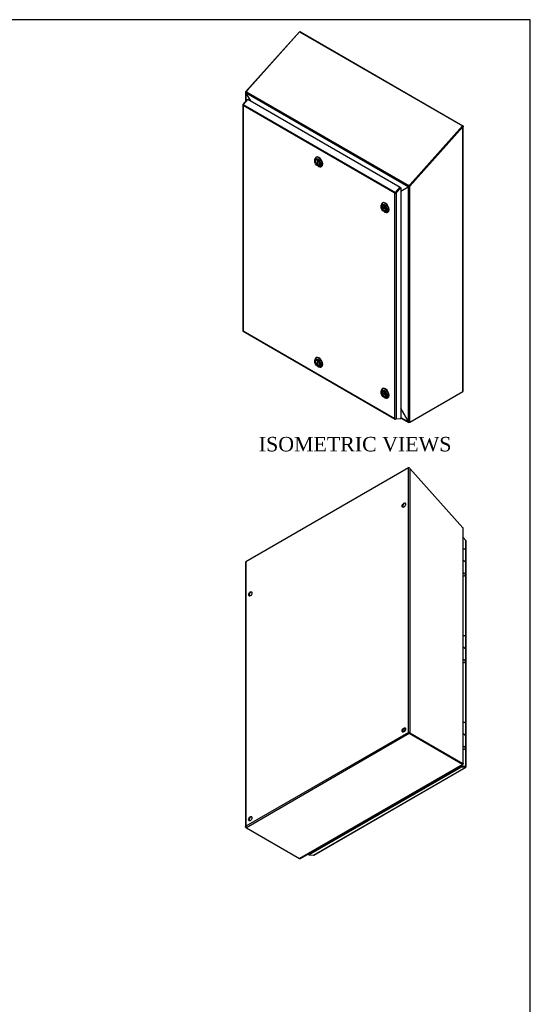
# Model space of a CAD drawing. Header units: inches. Extents: x 1 to 240, y -1 to 159.
# Tile 24 of 24: x 187 to 240, y 57 to 159. Entities that reach past the tile are written whole.
import ezdxf
from ezdxf.enums import TextEntityAlignment as Align

# ---------------------------------------------------------------- set-up
doc = ezdxf.new("R2010")
doc.units = ezdxf.units.IN
doc.header["$MEASUREMENT"] = 0
for name, color, linetype in [('COM70220', 7, 'Continuous'), ('COM70699-7', 7, 'Continuous'), ('COM70702-4', 7, 'Continuous'), ('COM70705-7', 7, 'Continuous'), ('Default', 7, 'Continuous'), ('HNG86659-1', 7, 'Continuous'), ('LOK10031', 7, 'Continuous'), ('LOK10031_INSERT', 7, 'Continuous'), ('PKT99', 7, 'Continuous'), ('STD26089', 7, 'Continuous')]:
    doc.layers.add(name, color=color, linetype=linetype)
doc.styles.add('SEACAD_Times_New_Roman', font='times.ttf')

# ---------------------------------------------------------------- blocks, each defined once
blk = doc.blocks.new('SE6')
at = {"layer": 'COM70699-7', "color": 7, "linetype": 'Continuous'}
for p, q in [((215.62, 157.91), (210.11, 151.77)), ((215.63, 157.9), (215.62, 157.91)), ((215.77, 157.94), (215.73, 157.92)), ((215.77, 157.94), (232.59, 148.23)), ((210.08, 151.7), (210.08, 150.73)), ((210.1, 151.75), (210.11, 151.77)), ((210.16, 151.73), (210.1, 151.75)), ((210.11, 151.77), (210.17, 151.74)), ((210.13, 151.62), (210.11, 151.61)), ((210.11, 151.61), (210.58, 150.82)), ((210.11, 151.61), (210.11, 150.77)), ((227.03, 142), (232.54, 148.14)), ((227.09, 141.97), (232.59, 148.11)), ((232.59, 148.23), (232.54, 148.21)), ((232.54, 148.14), (232.59, 148.11)), ((232.59, 120.73), (232.59, 148.11)), ((232.62, 120.79), (232.62, 148.17)), ((226.14, 141.45), (226.93, 141.9)), ((226.97, 141.93), (226.93, 141.9)), ((226.93, 117.58), (226.93, 141.9)), ((227.03, 142), (227.03, 141.99)), ((227.09, 141.97), (227.03, 142)), ((227.03, 141.99), (227.06, 141.95)), ((227.09, 141.97), (227.06, 141.95)), ((227.09, 117.55), (227.09, 141.97)), ((226.14, 141.45), (226.16, 141.46)), ((226.16, 141.46), (226.18, 141.47)), ((227.09, 117.55), (232.59, 120.73)), ((226.14, 118.95), (226.93, 117.58)), ((226.93, 117.58), (226.14, 118.95)), ((226.14, 118.04), (226.93, 117.58)), ((226.14, 118), (226.98, 117.52)), ((226.93, 117.58), (226.93, 117.58)), ((227.09, 117.55), (227.03, 117.53)), ((227.03, 117.53), (227.03, 117.54))]:
    blk.add_line(p, q, dxfattribs=at)
for centre, radius, start, end in [((215.73, 157.77), 0.179, 113.5953, 128.7429), ((215.73, 157.77), 0.179, 76.8191, 103.8571), ((210.2, 151.69), 0.119, 152.9508, 222.4898), ((232.49, 148.17), 0.0541, 323.7453, 0), ((226.92, 142.13), 0.231, 274.0463, 308.8289), ((226.92, 142.01), 0.0979, 300.0655, 323.1771), ((226.73, 142.16), 0.339, 320.464, 329.3882), ((226.14, 141.3), 0.165, 81.8564, 87.5168)]:
    blk.add_arc(centre, radius, start, end, dxfattribs=at)
for points, knots in [([(232.59, 148.23), (232.6, 148.22), (232.61, 148.21), (232.62, 148.19), (232.62, 148.18), (232.62, 148.16), (232.62, 148.15), (232.61, 148.13), (232.6, 148.12), (232.59, 148.11)], [0, 0, 0, 0, 0.25, 0.25, 0.5, 0.5, 0.75, 0.75, 1, 1, 1, 1]), ([(232.59, 120.73), (232.6, 120.74), (232.61, 120.75), (232.62, 120.77), (232.62, 120.78), (232.62, 120.79)], [0, 0, 0, 0, 0.25, 0.25, 0.5, 0.5, 0.5, 0.5]), ([(226.93, 117.58), (226.93, 117.58), (226.94, 117.58), (226.94, 117.58), (226.95, 117.57), (226.96, 117.56), (226.97, 117.56), (226.99, 117.55), (227, 117.55), (227.02, 117.54), (227.03, 117.54), (227.05, 117.54), (227.06, 117.55), (227.08, 117.55), (227.08, 117.55), (227.08, 117.55), (227.09, 117.55)], [0, 0, 0, 0, 0.039636, 0.079299, 0.119013, 0.178729, 0.298914, 0.359673, 0.482664, 0.545167, 0.672093, 0.736684, 0.867476, 0.933623, 0.966797, 1, 1, 1, 1]), ([(227.03, 117.53), (227.03, 117.52), (227.03, 117.52), (227.03, 117.52), (227.02, 117.52), (227.02, 117.52), (227.01, 117.52), (227.01, 117.52), (227, 117.52), (226.98, 117.52), (226.97, 117.52), (226.96, 117.53), (226.95, 117.54), (226.95, 117.55), (226.94, 117.56), (226.94, 117.57), (226.93, 117.58), (226.93, 117.58), (226.93, 117.58)], [0, 0, 0, 0, 0.033201, 0.066372, 0.099492, 0.132541, 0.16549, 0.198322, 0.327943, 0.391837, 0.517368, 0.57922, 0.701112, 0.761434, 0.881003, 0.940538, 0.970275, 1, 1, 1, 1])]:
    blk.add_open_spline(points, degree=3, knots=knots, dxfattribs=at)
at = {"layer": 'COM70702-4', "color": 7, "linetype": 'Continuous'}
for p, q in [((215.67, 157.95), (210.24, 151.88)), ((215.67, 157.95), (232.54, 148.21)), ((210.24, 151.88), (210.16, 151.75)), ((210.13, 151.64), (226.92, 141.94)), ((210.13, 151.64), (210.13, 151.6)), ((210.13, 151.6), (210.59, 150.81)), ((210.16, 151.75), (226.98, 142.04)), ((232.54, 148.21), (227.11, 142.15)), ((232.57, 148.17), (227.13, 142.1)), ((232.57, 148.17), (232.54, 148.21)), ((226.14, 141.46), (226.91, 141.91)), ((226.97, 141.94), (226.91, 141.91)), ((226.91, 141.91), (226.92, 141.94)), ((226.97, 141.97), (226.92, 141.94)), ((226.97, 141.94), (226.97, 141.97)), ((226.98, 142.04), (227.11, 142.15)), ((227, 142), (226.98, 142.04)), ((227, 142), (227.13, 142.1)), ((227.11, 142.15), (227.13, 142.1)), ((225.85, 141.56), (225.85, 141.56)), ((225.89, 141.6), (225.89, 141.6))]:
    blk.add_line(p, q, dxfattribs=at)
for centre, radius, start, end in [((210.3, 151.65), 0.172, 143.0833, 182.5836), ((227.09, 141.91), 0.171, 132.2557, 170.973), ((227.03, 141.95), 0.0636, 122.7267, 157.8165)]:
    blk.add_arc(centre, radius, start, end, dxfattribs=at)
at = {"layer": 'COM70705-7', "color": 7, "linetype": 'Continuous'}
for p, q in [((209.81, 150.43), (210.28, 150.95)), ((210.31, 150.97), (209.83, 150.43)), ((210.28, 150.95), (210.3, 150.95)), ((210.31, 150.97), (226.07, 141.87)), ((209.78, 150.39), (209.78, 127.01)), ((209.79, 150.36), (209.79, 150.36)), ((209.79, 150.36), (209.79, 150.35)), ((209.81, 150.43), (209.83, 150.42)), ((209.81, 150.31), (209.81, 127)), ((225.52, 141.24), (209.81, 150.31)), ((209.83, 150.43), (225.59, 141.33)), ((225.59, 141.33), (226.07, 141.87)), ((225.62, 141.3), (226.09, 141.83)), ((226.09, 141.83), (225.62, 141.3)), ((226.14, 141.8), (225.67, 141.27)), ((226.09, 141.83), (226.07, 141.87)), ((226.09, 141.83), (226.14, 141.8)), ((226.14, 141.8), (226.14, 117.92)), ((225.52, 117.93), (225.52, 141.24)), ((225.55, 141.26), (225.62, 141.3)), ((225.55, 141.26), (225.55, 141.26)), ((225.55, 141.26), (225.55, 141.26)), ((225.67, 141.27), (225.62, 141.3)), ((225.67, 141.27), (225.67, 117.9)), ((209.79, 126.99), (209.79, 126.99)), ((209.79, 126.99), (209.79, 126.99)), ((209.79, 126.99), (209.79, 126.99)), ((209.81, 127), (225.52, 117.93)), ((209.81, 126.97), (225.57, 117.87)), ((225.55, 117.89), (225.55, 117.9)), ((225.55, 117.89), (225.55, 117.9)), ((226.07, 117.88), (225.59, 117.87)), ((225.67, 117.9), (226.14, 117.92)), ((226.08, 117.92), (226.07, 117.88))]:
    blk.add_line(p, q, dxfattribs=at)
for centre, major_axis, ratio, start_param, end_param in [((209.89, 150.39), (0.108, 0), 0.57735, 2.356194, 3.587154), ((209.87, 150.37), (0.054, 0.0935), 0.57735, 1.22173, 2.049297), ((209.89, 150.35), (-0.086, 0.136), 0.549, 1.242088, 1.548986), ((209.89, 150.35), (-0.078, 0.123), 0.60466, 1.204587, 1.544038), ((225.6, 141.29), (-0.114, -0.059), 0.041488, 0.811828, 1.118725), ((225.6, 141.29), (-0.108, -0.057), 0.041976, 0.763364, 1.102814), ((225.62, 141.27), (0.054, 0.0935), 0.57735, 1.22173, 2.049297), ((225.6, 141.32), (0.108, 0), 0.57735, 4.266828, 5.497787), ((225.6, 141.29), (0.036, 0.0189), 0.041976, -1.166142, -0.854205), ((209.89, 127.01), (0.108, 0), 0.57735, 3.141593, 3.587154), ((209.89, 127.05), (-0.114, -0.059), 0.041488, 0.50493, 0.811828), ((209.89, 127.05), (-0.108, -0.057), 0.041976, 0.423914, 0.763364), ((209.87, 127.06), (0.054, 0.0935), 0.57735, 2.663092, 3.141593), ((225.6, 117.98), (0.078, -0.123), 0.60466, 4.68563, 5.025081), ((225.6, 117.98), (0.086, -0.136), 0.549, 4.690578, 4.997476), ((225.6, 117.95), (0.108, 0), 0.57735, 4.266828, 5.497787), ((225.62, 117.96), (0.054, 0.0935), 0.57735, 2.663092, 3.490659)]:
    blk.add_ellipse(centre, major_axis=major_axis, ratio=ratio, start_param=start_param, end_param=end_param, dxfattribs=at)
at = {"layer": 'LOK10031', "color": 7, "linetype": 'Continuous'}
for p, q in [((217.39, 144.97), (217.35, 144.95)), ((217.24, 144.7), (217.24, 144.62)), ((217.55, 144.07), (217.63, 144.02)), ((217.9, 144), (217.94, 144.02)), ((224.11, 139.97), (224.11, 139.88)), ((224.26, 140.24), (224.22, 140.22)), ((224.42, 139.33), (224.5, 139.29)), ((224.77, 139.27), (224.81, 139.29)), ((217.24, 123.95), (217.24, 123.86)), ((217.39, 124.22), (217.35, 124.2)), ((217.55, 123.31), (217.63, 123.27)), ((217.9, 123.25), (217.94, 123.27)), ((224.11, 120.75), (224.11, 120.66)), ((224.26, 121.02), (224.22, 121)), ((224.42, 120.11), (224.5, 120.07)), ((224.77, 120.04), (224.81, 120.07))]:
    blk.add_line(p, q, dxfattribs=at)
for centre, major_axis in [((217.55, 144.43), (-0.225, 0.39)), ((217.55, 144.43), (-0.157, 0.273)), ((224.42, 139.7), (-0.225, 0.39)), ((224.42, 139.7), (-0.158, 0.273)), ((217.55, 123.68), (-0.225, 0.39)), ((217.55, 123.68), (-0.158, 0.273)), ((224.42, 120.48), (-0.225, 0.39)), ((224.42, 120.48), (-0.158, 0.273))]:
    blk.add_ellipse(centre, major_axis=major_axis, ratio=0.57735, dxfattribs=at)
for centre, start_param, end_param in [((217.63, 144.47), 0, 0.785398), ((217.63, 144.47), 2.356194, 6.283185), ((217.67, 144.5), 3.141593, 6.283185), ((224.5, 139.74), 0, 0.785398), ((224.5, 139.74), 2.356194, 6.283185), ((224.54, 139.77), 3.141593, 6.283185), ((217.63, 123.72), 0, 0.785398), ((217.63, 123.72), 2.356194, 6.283185), ((217.67, 123.75), 3.141593, 6.283185), ((224.5, 120.52), 0, 0.785398), ((224.5, 120.52), 2.356194, 6.283185), ((224.54, 120.55), 3.141593, 6.283185)]:
    blk.add_ellipse(centre, major_axis=(-0.275, 0.476), ratio=0.57735, start_param=start_param, end_param=end_param, dxfattribs=at)
at = {"layer": 'LOK10031_INSERT', "color": 7, "linetype": 'Continuous'}
for p, q in [((217.42, 144.71), (217.4, 144.7)), ((217.53, 144.7), (217.53, 144.7)), ((217.53, 144.7), (217.53, 144.2)), ((217.58, 144.23), (217.53, 144.2)), ((217.58, 144.67), (217.58, 144.67)), ((217.58, 144.16), (217.58, 144.67)), ((217.71, 144.16), (217.73, 144.17)), ((224.64, 139.61), (224.21, 139.86)), ((224.21, 139.8), (224.26, 139.83)), ((224.21, 139.8), (224.64, 139.54)), ((224.29, 139.98), (224.27, 139.97)), ((224.58, 139.43), (224.6, 139.44)), ((224.64, 139.61), (224.65, 139.61)), ((224.65, 139.54), (224.64, 139.54)), ((217.42, 123.96), (217.4, 123.95)), ((217.53, 123.95), (217.53, 123.95)), ((217.53, 123.95), (217.53, 123.44)), ((217.58, 123.48), (217.53, 123.44)), ((217.58, 123.92), (217.58, 123.92)), ((217.58, 123.41), (217.58, 123.92)), ((217.71, 123.41), (217.73, 123.42)), ((224.64, 120.39), (224.21, 120.64)), ((224.21, 120.57), (224.26, 120.61)), ((224.21, 120.57), (224.64, 120.32)), ((224.29, 120.76), (224.27, 120.75)), ((224.64, 120.39), (224.65, 120.39)), ((224.65, 120.32), (224.64, 120.32)), ((224.58, 120.21), (224.6, 120.22))]:
    blk.add_line(p, q, dxfattribs=at)
for centre, major_axis, start_param, end_param in [((217.55, 144.43), (0.156, -0.271), 2.484547, 5.369435), ((217.55, 144.43), (-0.156, 0.271), 2.484547, 5.369435), ((224.42, 139.7), (0.156, -0.271), 0.91375, 3.798639), ((224.42, 139.7), (-0.156, 0.271), 0.91375, 3.798639), ((217.55, 123.68), (0.156, -0.271), 2.484547, 5.369435), ((217.55, 123.68), (-0.156, 0.271), 2.484547, 5.369435), ((224.42, 120.48), (0.156, -0.271), 0.91375, 3.798639), ((224.42, 120.48), (-0.156, 0.271), 0.91375, 3.798639)]:
    blk.add_ellipse(centre, major_axis=major_axis, ratio=0.57735, start_param=start_param, end_param=end_param, dxfattribs=at)
blk = doc.blocks.new('SE7')
at = {"layer": 'COM70220', "color": 7, "linetype": 'Continuous'}
blk.add_arc((217.45, 73.51), 0.361, 235.8034, 239.7065, dxfattribs=at)
for centre, major_axis, start_param, end_param in [((232.45, 82.05), (0.125, -0.217), -1.368171, -1.272424), ((217.51, 73.63), (0.25, 0.433), 3.142805, 3.166374), ((217.51, 73.42), (0.125, -0.217), -1.368171, -1.247847)]:
    blk.add_ellipse(centre, major_axis=major_axis, ratio=0.57735, start_param=start_param, end_param=end_param, dxfattribs=at)
at = {"layer": 'COM70699-7', "color": 7, "linetype": 'Continuous'}
for p, q in [((226.93, 112.8), (210.11, 103.09)), ((226.93, 85.42), (226.93, 112.8)), ((227.08, 112.76), (232.59, 106.62)), ((227.08, 112.76), (227.08, 85.39)), ((232.6, 106.61), (232.59, 106.62)), ((232.59, 106.62), (232.59, 82.21)), ((232.62, 82.17), (232.62, 106.55)), ((210.08, 103.03), (210.08, 75.65)), ((210.11, 103.09), (210.11, 75.71)), ((226.93, 85.42), (210.11, 75.71)), ((227.03, 85.3), (210.16, 75.56)), ((226.98, 85.39), (226.93, 85.42)), ((227.08, 85.39), (227.03, 85.36)), ((227.03, 85.36), (232.53, 82.18)), ((227.03, 85.3), (227.03, 85.36)), ((232.53, 82.18), (227.03, 85.36)), ((232.53, 82.12), (227.03, 85.3)), ((227.08, 85.39), (232.59, 82.21)), ((231.68, 82.67), (231.68, 82.67)), ((231.68, 82.67), (231.68, 82.67)), ((232.53, 82.12), (215.67, 72.38)), ((215.72, 72.38), (232.59, 82.12)), ((232.36, 81.94), (217.06, 73.1)), ((232.59, 82.21), (232.53, 82.18)), ((232.53, 82.12), (232.53, 82.18)), ((232.59, 82.15), (232.54, 82.17)), ((232.59, 82.15), (232.55, 82.17)), ((210.11, 75.59), (210.13, 75.6)), ((210.16, 75.56), (210.11, 75.59)), ((210.16, 75.56), (215.67, 72.38)), ((217.04, 73.11), (217.02, 73.13)), ((217.06, 73.1), (217.02, 73.13)), ((217.04, 73.11), (217.05, 73.11))]:
    blk.add_line(p, q, dxfattribs=at)
for centre, radius, start, end in [((226.97, 112.63), 0.179, 51.2571, 103.1809), ((232.5, 106.55), 0.119, 0.2609, 27.0492), ((226.98, 85.25), 0.175, 52.835, 105.444), ((227.1, 85.46), 0.175, 194.556, 247.165), ((226.97, 85.31), 0.0827, 39.2641, 80.8895), ((227.04, 85.44), 0.0827, 219.1105, 260.7359), ((232.45, 82.02), 0.177, 58.0305, 61.9696), ((210.28, 75.69), 0.175, 172.835, 225.444)]:
    blk.add_arc(centre, radius, start, end, dxfattribs=at)
for centre in [(226.47, 108.95), (210.56, 99.76), (226.47, 85.68), (210.56, 76.49)]:
    blk.add_ellipse(centre, major_axis=(-0.125, -0.217), ratio=0.57735, dxfattribs=at)
for centre in [(226.53, 108.92), (210.62, 99.73), (226.53, 85.65), (210.62, 76.46)]:
    blk.add_ellipse(centre, major_axis=(-0.125, -0.217), ratio=0.57735, start_param=3.346674, end_param=6.078104, dxfattribs=at)
for points, knots in [([(210.11, 103.09), (210.1, 103.08), (210.09, 103.07), (210.08, 103.05), (210.08, 103.04), (210.08, 103.03)], [0, 0, 0, 0, 0.25, 0.25, 0.5, 0.5, 0.5, 0.5]), ([(231.69, 82.67), (231.69, 82.67), (231.69, 82.67), (231.69, 82.67), (231.68, 82.67), (231.68, 82.67), (231.68, 82.67), (231.68, 82.67)], [0.2351859, 0.2351859, 0.2351859, 0.2351859, 0.2428189, 0.3128015, 0.378468, 0.4409963, 0.4708857, 0.4708857, 0.4708857, 0.4708857]), ([(231.7, 82.66), (231.7, 82.66), (231.7, 82.66), (231.7, 82.66), (231.69, 82.67), (231.69, 82.67), (231.68, 82.67), (231.68, 82.67), (231.68, 82.67), (231.68, 82.67)], [0.1012276, 0.1012276, 0.1012276, 0.1012276, 0.1079223, 0.1621206, 0.2715002, 0.3269991, 0.4404189, 0.4989491, 0.5292576, 0.5292576, 0.5292576, 0.5292576]), ([(231.72, 82.65), (231.72, 82.65), (231.72, 82.65), (231.71, 82.66), (231.71, 82.66), (231.71, 82.66)], [0, 0, 0, 0, 0.02833645, 0.05672733, 0.08501069, 0.08501069, 0.08501069, 0.08501069]), ([(232.53, 82.18), (232.54, 82.18), (232.54, 82.18), (232.54, 82.18), (232.54, 82.18), (232.54, 82.17), (232.54, 82.18), (232.54, 82.18), (232.54, 82.18), (232.54, 82.18), (232.54, 82.18), (232.53, 82.18)], [0, 0, 0, 0, 0.25, 0.25, 0.5, 0.5, 0.75, 0.75, 0.875, 0.875, 1, 1, 1, 1]), ([(232.59, 82.15), (232.59, 82.15), (232.59, 82.15), (232.59, 82.14), (232.59, 82.14), (232.59, 82.13), (232.59, 82.12), (232.59, 82.12), (232.58, 82.11), (232.58, 82.11), (232.57, 82.11), (232.56, 82.11), (232.55, 82.11), (232.54, 82.12), (232.54, 82.12), (232.54, 82.12), (232.53, 82.12)], [0, 0, 0, 0, 0.039636, 0.079299, 0.119013, 0.178729, 0.298914, 0.359673, 0.482665, 0.545168, 0.672094, 0.736685, 0.867476, 0.933625, 0.966802, 1, 1, 1, 1]), ([(232.55, 82.17), (232.55, 82.17), (232.55, 82.17), (232.55, 82.17), (232.55, 82.17), (232.54, 82.17)], [0.4330295, 0.4330295, 0.4330295, 0.4330295, 0.5314815, 0.7745201, 1, 1, 1, 1]), ([(232.59, 82.21), (232.59, 82.21), (232.59, 82.21), (232.59, 82.21), (232.6, 82.2), (232.6, 82.2), (232.6, 82.2), (232.61, 82.19), (232.61, 82.19), (232.62, 82.18), (232.62, 82.17), (232.62, 82.17), (232.61, 82.16), (232.61, 82.16), (232.6, 82.16), (232.59, 82.15), (232.59, 82.15), (232.59, 82.15), (232.59, 82.15)], [0, 0, 0, 0, 0.033201, 0.066372, 0.099492, 0.132541, 0.16549, 0.198322, 0.327943, 0.391837, 0.517368, 0.57922, 0.701112, 0.761434, 0.881003, 0.940538, 0.970275, 1, 1, 1, 1]), ([(210.11, 75.59), (210.1, 75.6), (210.09, 75.61), (210.08, 75.63), (210.08, 75.64), (210.08, 75.66), (210.08, 75.67), (210.09, 75.69), (210.1, 75.7), (210.11, 75.71)], [0, 0, 0, 0, 0.25, 0.25, 0.5, 0.5, 0.75, 0.75, 1, 1, 1, 1]), ([(215.67, 72.38), (215.67, 72.38), (215.67, 72.38), (215.67, 72.38), (215.68, 72.38), (215.68, 72.38), (215.69, 72.38), (215.7, 72.37), (215.7, 72.37), (215.72, 72.38), (215.72, 72.38), (215.73, 72.38)], [0, 0, 0, 0, 0.0332008, 0.0663716, 0.0994919, 0.1325405, 0.1654905, 0.1983218, 0.3279431, 0.3918375, 0.4918124, 0.4918124, 0.4918124, 0.4918124])]:
    blk.add_open_spline(points, degree=3, knots=knots, dxfattribs=at)
at = {"layer": 'COM70705-7', "color": 7, "linetype": 'Continuous'}
for p, q in [((232.89, 105.29), (232.62, 105.59)), ((232.89, 104.3), (232.89, 105.29)), ((232.92, 81.87), (232.92, 105.24)), ((232.89, 95.33), (232.89, 101.74)), ((232.89, 86.35), (232.89, 92.77)), ((232.89, 81.92), (232.89, 83.8)), ((216.61, 72.81), (232.36, 81.91)), ((216.63, 72.74), (232.39, 81.84)), ((217.11, 72.72), (232.87, 81.82)), ((217.13, 72.73), (232.89, 81.83)), ((232.84, 81.89), (232.36, 81.91)), ((232.36, 81.91), (232.39, 81.84)), ((232.36, 82.28), (232.36, 82.28)), ((232.36, 81.91), (232.36, 81.99)), ((232.36, 81.91), (232.42, 81.94)), ((232.36, 81.91), (232.83, 81.89)), ((232.87, 81.82), (232.39, 81.84)), ((232.42, 82.25), (232.42, 82.25)), ((232.42, 81.94), (232.42, 82.02)), ((232.42, 81.94), (232.89, 81.92)), ((232.89, 81.92), (232.83, 81.89)), ((232.83, 81.89), (232.83, 81.89)), ((232.91, 81.85), (232.83, 81.89)), ((216.56, 72.86), (216.56, 72.78)), ((216.56, 72.78), (216.61, 72.81)), ((216.62, 72.78), (216.56, 72.78)), ((216.61, 72.89), (216.61, 72.81)), ((216.61, 72.81), (216.61, 72.81)), ((216.61, 72.81), (216.63, 72.74)), ((216.63, 72.74), (217.11, 72.72)), ((217.08, 73.11), (217.08, 73.08)), ((217.13, 73.11), (217.13, 73.14))]:
    blk.add_line(p, q, dxfattribs=at)
for centre, major_axis, start_param, end_param in [((232.81, 105.24), (-0.108, 0), 3.141593, 3.926991), ((232.83, 81.92), (-0.054, 0.0935), 2.792527, 3.551924), ((232.81, 81.87), (-0.108, 0), 2.696031, 3.926991), ((217.08, 72.82), (-0.054, 0.0935), 2.792527, 3.141593)]:
    blk.add_ellipse(centre, major_axis=major_axis, ratio=0.57735, start_param=start_param, end_param=end_param, dxfattribs=at)
at = {"layer": 'HNG86659-1', "color": 7, "linetype": 'Continuous'}
for p, q in [((232.9, 103.04), (232.9, 104.26)), ((232.78, 103.11), (232.62, 103.22)), ((232.84, 103.07), (232.62, 103.21)), ((232.84, 103.07), (232.84, 101.87)), ((232.9, 101.78), (232.9, 103.01)), ((232.62, 101.98), (232.84, 101.87)), ((232.84, 101.81), (232.62, 101.92)), ((232.85, 101.8), (232.62, 101.92)), ((232.85, 101.8), (232.84, 101.81)), ((232.9, 94.07), (232.9, 95.29)), ((232.78, 94.14), (232.62, 94.25)), ((232.84, 94.09), (232.62, 94.23)), ((232.84, 94.09), (232.84, 92.9)), ((232.9, 92.81), (232.9, 94.03)), ((232.62, 93), (232.84, 92.9)), ((232.84, 92.83), (232.62, 92.94)), ((232.85, 92.83), (232.62, 92.94)), ((232.85, 92.83), (232.84, 92.83)), ((232.9, 85.09), (232.9, 86.32)), ((232.78, 85.17), (232.62, 85.27)), ((232.84, 85.12), (232.62, 85.26)), ((232.84, 85.12), (232.84, 83.92)), ((232.9, 83.84), (232.9, 85.06)), ((232.62, 84.03), (232.84, 83.92)), ((232.84, 83.86), (232.62, 83.97)), ((232.85, 83.85), (232.62, 83.97)), ((232.85, 83.85), (232.84, 83.86))]:
    blk.add_line(p, q, dxfattribs=at)
for centre, radius, start, end in [((232.62, 103.99), 0.412, 58.9797, 90.2275), ((232.68, 102.94), 0.208, 38.7237, 58.7029), ((232.63, 102.04), 0.406, 267.7647, 283.4682), ((232.68, 101.7), 0.233, 34.8416, 46.393), ((232.62, 95.02), 0.412, 58.9797, 90.2275), ((232.68, 93.96), 0.208, 38.7237, 58.7029), ((232.68, 92.73), 0.233, 34.8416, 46.393), ((232.63, 93.07), 0.406, 267.7647, 283.4682), ((232.62, 86.05), 0.412, 58.9797, 90.2275), ((232.68, 84.99), 0.208, 38.7237, 58.7029), ((232.63, 84.1), 0.406, 267.7647, 283.4682), ((232.68, 83.76), 0.233, 34.8416, 46.393)]:
    blk.add_arc(centre, radius, start, end, dxfattribs=at)
for centre, major_axis, ratio, start_param, end_param in [((232.66, 103.04), (-0.236, 0), 0.57735, 3.141593, 4.605551), ((232.66, 103.01), (-0.236, 0), 0.57735, 3.925794, 4.317393), ((232.66, 103.01), (-0.236, 0), 0.57735, 3.141593, 3.925794), ((232.66, 101.74), (-0.202, -0.021), 0.501281, 1.287955, 3.570645), ((232.66, 94.07), (-0.236, 0), 0.57735, 3.141593, 4.605551), ((232.66, 94.03), (-0.236, 0), 0.57735, 3.925794, 4.317393), ((232.66, 94.03), (-0.236, 0), 0.57735, 3.141593, 3.925794), ((232.66, 92.77), (-0.202, -0.021), 0.501281, 1.287955, 3.570645), ((232.66, 85.09), (-0.236, 0), 0.57735, 3.141593, 4.605551), ((232.66, 85.06), (-0.236, 0), 0.57735, 3.925794, 4.317393), ((232.66, 85.06), (-0.236, 0), 0.57735, 3.141593, 3.925794), ((232.66, 83.8), (-0.202, -0.021), 0.501281, 1.287955, 3.570645)]:
    blk.add_ellipse(centre, major_axis=major_axis, ratio=ratio, start_param=start_param, end_param=end_param, dxfattribs=at)
for points, knots in [([(232.9, 104.28), (232.89, 104.3), (232.88, 104.32), (232.84, 104.36), (232.78, 104.39), (232.71, 104.4), (232.65, 104.41), (232.62, 104.41), (232.62, 104.41)], [0, 0, 0, 0, 0.1329016, 0.2867274, 0.4562608, 0.6274334, 0.7974252, 0.83776, 0.83776, 0.83776, 0.83776]), ([(232.9, 104.26), (232.9, 104.27), (232.9, 104.27), (232.9, 104.28), (232.89, 104.29), (232.89, 104.3), (232.88, 104.31), (232.87, 104.32), (232.86, 104.32), (232.85, 104.33), (232.85, 104.33), (232.84, 104.34), (232.83, 104.34), (232.83, 104.34)], [0.3971419, 0.3971419, 0.3971419, 0.3971419, 0.5, 0.5, 0.625, 0.625, 0.75, 0.75, 0.875, 0.875, 0.9375, 0.9375, 1, 1, 1, 1]), ([(232.83, 103.11), (232.82, 103.12), (232.79, 103.13), (232.76, 103.14), (232.74, 103.14)], [0, 0, 0, 0, 0.0768544, 0.2076642, 0.2076642, 0.2076642, 0.2076642]), ([(232.73, 101.65), (232.73, 101.65), (232.75, 101.65), (232.8, 101.67), (232.85, 101.7), (232.89, 101.73), (232.89, 101.76), (232.89, 101.76)], [0, 0, 0, 0, 0.020022, 0.312168, 0.610196, 0.880441, 1, 1, 1, 1]), ([(232.87, 101.83), (232.87, 101.83), (232.87, 101.83), (232.86, 101.82), (232.86, 101.82), (232.86, 101.81), (232.85, 101.81), (232.85, 101.81), (232.85, 101.81), (232.85, 101.8), (232.85, 101.8), (232.85, 101.8), (232.85, 101.8), (232.85, 101.8)], [0, 0, 0, 0, 0.25, 0.25, 0.5, 0.5, 0.625, 0.625, 0.75, 0.75, 0.875, 0.875, 1, 1, 1, 1]), ([(232.87, 101.83), (232.88, 101.83), (232.88, 101.82), (232.89, 101.81), (232.89, 101.81), (232.9, 101.79), (232.9, 101.78), (232.9, 101.76), (232.9, 101.76), (232.9, 101.76)], [0, 0, 0, 0, 0.125, 0.125, 0.25, 0.25, 0.5, 0.5, 0.5207824, 0.5207824, 0.5207824, 0.5207824]), ([(232.9, 95.31), (232.89, 95.32), (232.88, 95.35), (232.84, 95.38), (232.78, 95.41), (232.71, 95.43), (232.65, 95.44), (232.62, 95.44), (232.62, 95.44)], [0, 0, 0, 0, 0.1329016, 0.2867274, 0.4562608, 0.6274334, 0.7974252, 0.83776, 0.83776, 0.83776, 0.83776]), ([(232.9, 95.29), (232.9, 95.3), (232.9, 95.3), (232.9, 95.31), (232.89, 95.32), (232.89, 95.33), (232.88, 95.34), (232.87, 95.35), (232.86, 95.35), (232.85, 95.36), (232.85, 95.36), (232.84, 95.37), (232.83, 95.37), (232.83, 95.37)], [0.3971419, 0.3971419, 0.3971419, 0.3971419, 0.5, 0.5, 0.625, 0.625, 0.75, 0.75, 0.875, 0.875, 0.9375, 0.9375, 1, 1, 1, 1]), ([(232.83, 94.14), (232.82, 94.14), (232.79, 94.16), (232.76, 94.17), (232.74, 94.17)], [0, 0, 0, 0, 0.0768544, 0.2076642, 0.2076642, 0.2076642, 0.2076642]), ([(232.73, 92.67), (232.73, 92.67), (232.75, 92.68), (232.8, 92.7), (232.85, 92.73), (232.89, 92.76), (232.89, 92.78), (232.89, 92.79)], [0, 0, 0, 0, 0.020022, 0.312168, 0.610196, 0.880441, 1, 1, 1, 1]), ([(232.87, 92.86), (232.87, 92.86), (232.87, 92.85), (232.86, 92.85), (232.86, 92.84), (232.86, 92.84), (232.85, 92.84), (232.85, 92.84), (232.85, 92.83), (232.85, 92.83), (232.85, 92.83), (232.85, 92.83), (232.85, 92.83), (232.85, 92.83)], [0, 0, 0, 0, 0.25, 0.25, 0.5, 0.5, 0.625, 0.625, 0.75, 0.75, 0.875, 0.875, 1, 1, 1, 1]), ([(232.87, 92.86), (232.88, 92.86), (232.88, 92.85), (232.89, 92.84), (232.89, 92.83), (232.9, 92.82), (232.9, 92.81), (232.9, 92.79), (232.9, 92.79), (232.9, 92.79)], [0, 0, 0, 0, 0.125, 0.125, 0.25, 0.25, 0.5, 0.5, 0.5207824, 0.5207824, 0.5207824, 0.5207824]), ([(232.9, 86.34), (232.89, 86.35), (232.88, 86.38), (232.84, 86.41), (232.78, 86.44), (232.71, 86.46), (232.65, 86.46), (232.62, 86.46), (232.62, 86.46)], [0, 0, 0, 0, 0.1329016, 0.2867274, 0.4562608, 0.6274334, 0.7974252, 0.83776, 0.83776, 0.83776, 0.83776]), ([(232.9, 86.32), (232.9, 86.32), (232.9, 86.33), (232.9, 86.34), (232.89, 86.35), (232.89, 86.36), (232.88, 86.36), (232.87, 86.37), (232.86, 86.38), (232.85, 86.39), (232.85, 86.39), (232.84, 86.39), (232.83, 86.4), (232.83, 86.4)], [0.3971419, 0.3971419, 0.3971419, 0.3971419, 0.5, 0.5, 0.625, 0.625, 0.75, 0.75, 0.875, 0.875, 0.9375, 0.9375, 1, 1, 1, 1]), ([(232.83, 85.17), (232.82, 85.17), (232.79, 85.18), (232.76, 85.19), (232.74, 85.2)], [0, 0, 0, 0, 0.0768544, 0.2076642, 0.2076642, 0.2076642, 0.2076642]), ([(232.73, 83.7), (232.73, 83.7), (232.75, 83.71), (232.8, 83.72), (232.85, 83.76), (232.89, 83.79), (232.89, 83.81), (232.89, 83.82)], [0, 0, 0, 0, 0.020022, 0.312168, 0.610196, 0.880441, 1, 1, 1, 1]), ([(232.87, 83.89), (232.87, 83.88), (232.87, 83.88), (232.86, 83.87), (232.86, 83.87), (232.86, 83.87), (232.85, 83.87), (232.85, 83.86), (232.85, 83.86), (232.85, 83.86), (232.85, 83.86), (232.85, 83.86), (232.85, 83.86), (232.85, 83.85)], [0, 0, 0, 0, 0.25, 0.25, 0.5, 0.5, 0.625, 0.625, 0.75, 0.75, 0.875, 0.875, 1, 1, 1, 1]), ([(232.87, 83.89), (232.88, 83.88), (232.88, 83.88), (232.89, 83.87), (232.89, 83.86), (232.9, 83.84), (232.9, 83.83), (232.9, 83.82), (232.9, 83.82), (232.9, 83.82)], [0, 0, 0, 0, 0.125, 0.125, 0.25, 0.25, 0.5, 0.5, 0.5207824, 0.5207824, 0.5207824, 0.5207824])]:
    blk.add_open_spline(points, degree=3, knots=knots, dxfattribs=at)
at = {"layer": 'PKT99', "color": 7, "linetype": 'Continuous'}
for p, q in [((227.07, 85.34), (227.07, 85.34)), ((227.25, 85.23), (227.25, 85.23)), ((227.28, 85.21), (227.28, 85.21)), ((227.42, 85.13), (227.42, 85.13)), ((227.47, 85.11), (227.47, 85.11)), ((227.51, 85.08), (227.51, 85.08)), ((227.78, 84.93), (227.78, 84.93)), ((227.82, 84.9), (227.82, 84.9)), ((229.48, 83.94), (229.48, 83.94)), ((229.92, 83.69), (229.92, 83.69)), ((230.01, 83.64), (230.01, 83.64)), ((230.58, 83.31), (230.58, 83.31))]:
    blk.add_line(p, q, dxfattribs=at)
for centre, major_axis, start_param, end_param in [((226.51, 85.79), (-0.125, -0.217), 1.298588, 1.719294), ((227.12, 84.44), (-1, -1.73), 4.407238, 4.44787)]:
    blk.add_ellipse(centre, major_axis=major_axis, ratio=0.57735, start_param=start_param, end_param=end_param, dxfattribs=at)
at = {"layer": 'STD26089', "color": 7, "linetype": 'Continuous'}
for p, q in [((226.57, 85.84), (226.54, 85.86)), ((226.35, 85.54), (226.39, 85.51))]:
    blk.add_line(p, q, dxfattribs=at)
blk.add_ellipse((226.48, 85.68), major_axis=(-0.094, -0.162), ratio=0.57735, start_param=0, end_param=3.141593, dxfattribs=at)
blk = doc.blocks.new('BORDER')
at = {"layer": 'Default', "color": 7, "linetype": 'Continuous'}
for p, q in [((0, 27.86), (-41.86, 27.86)), ((0, 0), (0, 27.86))]:
    blk.add_line(p, q, dxfattribs=at)

msp = doc.modelspace()

# ---------------------------------------------------------------- block references
at = {"layer": 'Default', "color": 7, "xscale": 5.7, "yscale": 5.7, "zscale": 5.7}
msp.add_blockref('BORDER', (239.562, 0.401), dxfattribs=at)
at = {"layer": 'Default'}
for name in ['SE6', 'SE7']:
    msp.add_blockref(name, (0, 0), dxfattribs=at)

# ---------------------------------------------------------------- texts
at = {"layer": 'Default', "color": 7, "linetype": 'Continuous', "style": 'SEACAD_Times_New_Roman'}
msp.add_text('ISOMETRIC VIEWS', height=1.5, dxfattribs=at).set_placement((211.445, 116.016), align=Align.TOP_LEFT)

doc.saveas('drawing.dxf')
